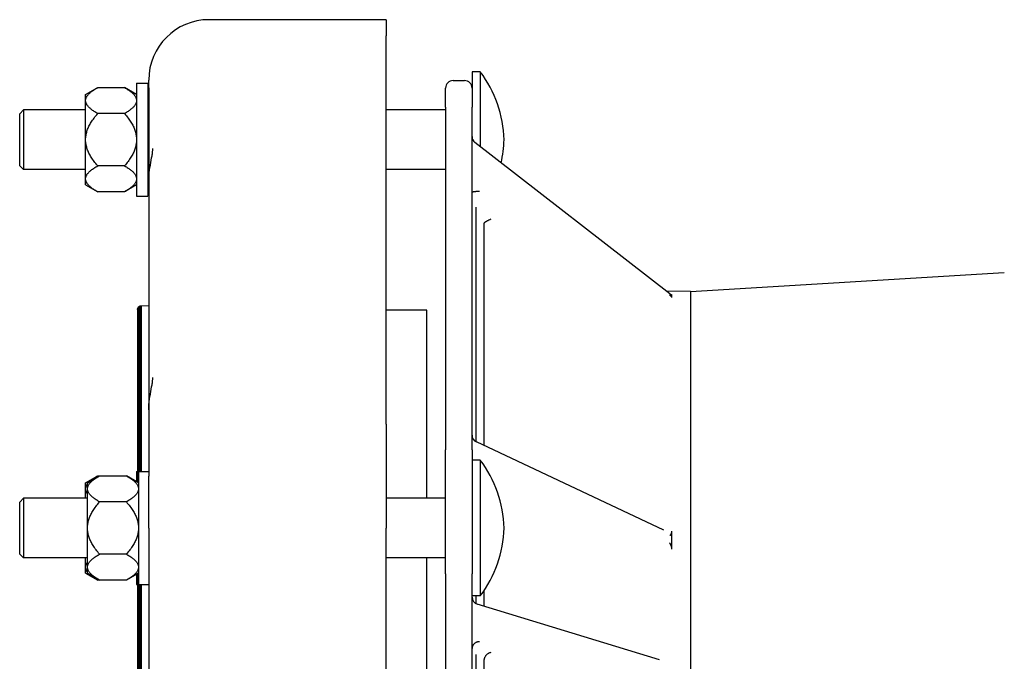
# Model space of a CAD drawing. Header units: millimetres. Extents: x -128 to 4212, y -144 to 1128.
# Tile 4 of 12: x 405 to 666, y 435 to 605. Entities that reach past the tile are written whole.
import ezdxf

# ---------------------------------------------------------------- set-up
doc = ezdxf.new("R2010")
doc.units = ezdxf.units.MM
doc.layers.add('DETAIL', color=2, linetype='Continuous')

msp = doc.modelspace()

# ---------------------------------------------------------------- linework, layer by layer
at = {"layer": 'DETAIL'}
for p, q in [((502.33, 604.74), (455.33, 604.74)), ((502.33, 604.74), (502.33, 600.47)), ((502.33, 497.46), (502.33, 600.47)), ((525.09, 590.9), (525.09, 583.79)), ((527.29, 590.9), (525.09, 590.9)), ((527.29, 590.9), (527.29, 571.02)), ((436.09, 587.9), (436.09, 557.9)), ((436.09, 587.9), (439.09, 587.9)), ((439.09, 587.9), (439.09, 557.9)), ((439.33, 586.62), (439.33, 588.74)), ((520.09, 588.6), (523.09, 588.6)), ((422.59, 584.9), (425.79, 586.75)), ((425.79, 586.75), (432.89, 586.75)), ((436.09, 584.9), (432.89, 586.75)), ((439.33, 586.62), (439.33, 568.94)), ((518.09, 581.51), (518.09, 586.6)), ((422.59, 583.51), (422.59, 584.9)), ((422.59, 583.07), (422.59, 583.51)), ((422.59, 573.34), (422.59, 583.07)), ((525.09, 583.79), (525.09, 581.51)), ((405.09, 579.8), (406.09, 580.8)), ((406.09, 580.8), (406.09, 565)), ((422.59, 580.8), (406.09, 580.8)), ((439.33, 580.8), (439.09, 580.8)), ((518.09, 580.8), (502.33, 580.8)), ((518.09, 581.51), (518.09, 490.66)), ((525.09, 490.66), (525.09, 581.51)), ((405.09, 566), (405.09, 579.8)), ((432.89, 579.82), (425.79, 579.82)), ((422.59, 572.46), (422.59, 573.34)), ((422.59, 562.73), (422.59, 572.46)), ((577.54, 532.05), (525.86, 572.13)), ((439.33, 568.94), (439.33, 562.03)), ((405.09, 566), (406.09, 565)), ((422.59, 565), (406.09, 565)), ((432.89, 565.97), (425.79, 565.97)), ((439.33, 565), (439.09, 565)), ((518.09, 565), (502.33, 565)), ((422.59, 562.29), (422.59, 562.73)), ((422.59, 560.9), (422.59, 562.29)), ((439.33, 562.03), (439.33, 508.19)), ((422.59, 560.9), (425.79, 559.05)), ((432.89, 559.05), (425.79, 559.05)), ((436.09, 560.9), (432.89, 559.05)), ((436.09, 557.9), (439.09, 557.9)), ((526.09, 554.97), (526.09, 492.82)), ((528.25, 550.7), (528.25, 491.8)), ((528.25, 550.7), (528.25, 550.7)), ((583.09, 532.61), (666.31, 537.68)), ((583.09, 532.61), (576.67, 532.73)), ((578.09, 531.77), (578.09, 531.8)), ((578.09, 531.47), (578.09, 531.77)), ((578.09, 531.16), (578.09, 531.47)), ((578.09, 531.07), (578.09, 531.16)), ((583.09, 532.61), (583.09, 201.18)), ((436.33, 527.84), (436.35, 528.03)), ((436.33, 527.84), (436.33, 482.05)), ((436.35, 528.03), (436.4, 528.21)), ((436.35, 528.03), (436.35, 482.04)), ((436.4, 528.21), (436.49, 528.38)), ((436.4, 528.21), (436.4, 482.01)), ((436.49, 528.38), (436.61, 528.53)), ((436.49, 528.38), (436.49, 481.96)), ((436.61, 528.53), (436.75, 528.65)), ((436.61, 528.53), (436.61, 484.9)), ((436.75, 528.65), (436.91, 528.75)), ((436.75, 528.65), (436.75, 484.9)), ((436.91, 528.75), (437.09, 528.81)), ((436.91, 528.75), (436.91, 484.9)), ((437.09, 528.81), (437.28, 528.84)), ((437.09, 528.81), (437.09, 484.9)), ((437.28, 528.84), (439.33, 528.95)), ((437.28, 528.84), (437.28, 484.9)), ((513.09, 527.65), (502.33, 527.65)), ((513.09, 477.8), (513.09, 527.65)), ((439.33, 508.19), (439.33, 501.28)), ((439.33, 501.28), (439.33, 483.61)), ((502.33, 497.46), (502.33, 469.89)), ((575.95, 469.36), (526.24, 492.74)), ((518.09, 457.75), (518.09, 490.66)), ((525.09, 490.66), (525.09, 487.76)), ((527.29, 487.9), (525.09, 487.9)), ((525.09, 487.76), (525.09, 469.9)), ((527.29, 487.9), (527.29, 451.9)), ((422.59, 481.9), (425.79, 483.75)), ((423.09, 481.9), (426.29, 483.75)), ((425.79, 483.75), (426.29, 483.75)), ((426.29, 483.75), (433.39, 483.75)), ((436.59, 481.9), (433.39, 483.75)), ((436.09, 484.9), (436.09, 482.19)), ((436.09, 484.9), (436.33, 484.9)), ((436.59, 484.9), (436.59, 454.9)), ((436.59, 484.9), (439.33, 484.9)), ((439.33, 469.89), (439.33, 483.61)), ((422.59, 480.51), (422.59, 481.9)), ((423.09, 480.51), (423.09, 481.9)), ((422.59, 480.07), (422.59, 480.51)), ((422.59, 477.8), (422.59, 480.07)), ((423.09, 480.07), (423.09, 480.51)), ((423.09, 470.34), (423.09, 480.07)), ((405.09, 476.8), (406.09, 477.8)), ((405.09, 463), (405.09, 476.8)), ((406.09, 477.8), (406.09, 462)), ((423.09, 477.8), (406.09, 477.8)), ((433.39, 476.82), (426.29, 476.82)), ((518.09, 477.8), (502.33, 477.8)), ((423.09, 469.46), (423.09, 470.34)), ((423.09, 459.73), (423.09, 469.46)), ((439.33, 469.89), (439.33, 434.54)), ((502.33, 263.89), (502.33, 469.89)), ((525.09, 469.9), (525.09, 462.94)), ((578.09, 468.71), (578.09, 469.07)), ((578.09, 466.68), (578.09, 468.71)), ((578.09, 464.65), (578.09, 466.68)), ((405.09, 463), (406.09, 462)), ((433.39, 462.97), (426.29, 462.97)), ((525.09, 462.94), (525.09, 457.75)), ((578.09, 464.26), (578.09, 464.65)), ((423.09, 462), (406.09, 462)), ((422.59, 459.73), (422.59, 462)), ((518.09, 462), (502.33, 462)), ((513.09, 271.8), (513.09, 462)), ((422.59, 459.29), (422.59, 459.73)), ((422.59, 457.9), (422.59, 459.29)), ((422.59, 457.9), (425.79, 456.05)), ((423.09, 459.29), (423.09, 459.73)), ((423.09, 457.9), (423.09, 459.29)), ((423.09, 457.9), (426.29, 456.05)), ((436.59, 457.9), (433.39, 456.05)), ((436.09, 457.61), (436.09, 454.9)), ((436.33, 457.75), (436.33, 278.9)), ((436.35, 457.76), (436.35, 278.9)), ((436.4, 457.79), (436.4, 278.9)), ((436.49, 457.84), (436.49, 278.9)), ((518.09, 457.75), (518.09, 276.05)), ((525.09, 276.05), (525.09, 457.75)), ((426.29, 456.05), (425.79, 456.05)), ((433.39, 456.05), (426.29, 456.05)), ((436.09, 454.9), (436.33, 454.9)), ((436.59, 454.9), (439.33, 454.9)), ((436.61, 454.9), (436.61, 278.9)), ((436.75, 454.9), (436.75, 278.9)), ((436.91, 454.9), (436.91, 278.9)), ((437.09, 454.9), (437.09, 278.9)), ((437.28, 454.9), (437.28, 278.9)), ((528.25, 453.23), (528.25, 449.15)), ((527.29, 451.9), (525.09, 451.9)), ((526.09, 451.9), (526.09, 449.86)), ((574.8, 434.94), (526.5, 449.68)), ((526.09, 436.38), (526.09, 297.42)), ((439.33, 434.54), (439.33, 420.72)), ((528.25, 434.7), (528.25, 299.1)), ((528.25, 434.7), (528.25, 434.7))]:
    msp.add_line(p, q, dxfattribs=at)
at = {"layer": 'DETAIL', "flags": 128}
for points in [[(422.59, 583.51), (422.61, 583.64), (422.64, 583.76), (422.68, 583.89), (422.73, 584.02), (422.79, 584.15), (422.86, 584.28), (422.94, 584.41), (423.02, 584.54), (423.12, 584.67), (423.23, 584.8), (423.34, 584.94), (423.47, 585.07), (423.61, 585.2), (423.75, 585.34), (423.91, 585.47), (424.07, 585.61), (424.25, 585.75), (424.44, 585.88), (424.64, 586.02), (424.84, 586.17), (425.06, 586.31), (425.29, 586.45), (425.53, 586.6), (425.79, 586.75)], [(432.89, 586.75), (433.14, 586.6), (433.38, 586.45), (433.61, 586.31), (433.83, 586.17), (434.04, 586.02), (434.24, 585.88), (434.42, 585.75), (434.6, 585.61), (434.76, 585.47), (434.92, 585.34), (435.07, 585.2), (435.2, 585.07), (435.33, 584.94), (435.45, 584.8), (435.55, 584.67), (435.65, 584.54), (435.74, 584.41), (435.82, 584.28), (435.89, 584.15), (435.94, 584.02), (435.99, 583.89), (436.03, 583.76), (436.07, 583.64), (436.09, 583.51)], [(425.79, 579.82), (425.53, 579.97), (425.29, 580.12), (425.06, 580.26), (424.84, 580.41), (424.64, 580.55), (424.44, 580.69), (424.25, 580.83), (424.07, 580.97), (423.91, 581.1), (423.75, 581.24), (423.61, 581.37), (423.47, 581.5), (423.34, 581.64), (423.23, 581.77), (423.12, 581.9), (423.02, 582.03), (422.94, 582.16), (422.86, 582.29), (422.79, 582.42), (422.73, 582.55), (422.68, 582.68), (422.64, 582.81), (422.61, 582.94), (422.59, 583.07)], [(436.09, 583.07), (436.07, 582.94), (436.03, 582.81), (435.99, 582.68), (435.94, 582.55), (435.89, 582.42), (435.82, 582.29), (435.74, 582.16), (435.65, 582.03), (435.55, 581.9), (435.45, 581.77), (435.33, 581.64), (435.2, 581.5), (435.07, 581.37), (434.92, 581.24), (434.76, 581.1), (434.6, 580.97), (434.42, 580.83), (434.24, 580.69), (434.04, 580.55), (433.83, 580.41), (433.61, 580.26), (433.38, 580.12), (433.14, 579.97), (432.89, 579.82)], [(422.59, 573.34), (422.61, 573.6), (422.64, 573.86), (422.68, 574.11), (422.73, 574.37), (422.79, 574.63), (422.86, 574.89), (422.94, 575.15), (423.02, 575.41), (423.12, 575.67), (423.23, 575.93), (423.34, 576.2), (423.47, 576.46), (423.61, 576.73), (423.75, 577), (423.91, 577.27), (424.07, 577.54), (424.25, 577.82), (424.44, 578.09), (424.64, 578.37), (424.84, 578.66), (425.06, 578.94), (425.29, 579.23), (425.53, 579.53), (425.79, 579.82)], [(432.89, 579.82), (433.14, 579.53), (433.38, 579.23), (433.61, 578.94), (433.83, 578.66), (434.04, 578.37), (434.24, 578.09), (434.42, 577.82), (434.6, 577.54), (434.76, 577.27), (434.92, 577), (435.07, 576.73), (435.2, 576.46), (435.33, 576.2), (435.45, 575.93), (435.55, 575.67), (435.65, 575.41), (435.74, 575.15), (435.82, 574.89), (435.89, 574.63), (435.94, 574.37), (435.99, 574.11), (436.03, 573.86), (436.07, 573.6), (436.09, 573.34)], [(425.79, 565.97), (425.53, 566.27), (425.29, 566.56), (425.06, 566.85), (424.84, 567.14), (424.64, 567.42), (424.44, 567.7), (424.25, 567.98), (424.07, 568.26), (423.91, 568.53), (423.75, 568.8), (423.61, 569.07), (423.47, 569.33), (423.34, 569.6), (423.23, 569.86), (423.12, 570.13), (423.02, 570.39), (422.94, 570.65), (422.86, 570.91), (422.79, 571.17), (422.73, 571.43), (422.68, 571.68), (422.64, 571.94), (422.61, 572.2), (422.59, 572.46)], [(436.09, 572.46), (436.07, 572.2), (436.03, 571.94), (435.99, 571.68), (435.94, 571.43), (435.89, 571.17), (435.82, 570.91), (435.74, 570.65), (435.65, 570.39), (435.55, 570.13), (435.45, 569.86), (435.33, 569.6), (435.2, 569.33), (435.07, 569.07), (434.92, 568.8), (434.76, 568.53), (434.6, 568.26), (434.42, 567.98), (434.24, 567.7), (434.04, 567.42), (433.83, 567.14), (433.61, 566.85), (433.38, 566.56), (433.14, 566.27), (432.89, 565.97)], [(439.33, 562.03), (439.35, 562.71), (439.39, 563.41), (439.45, 564.11), (439.54, 564.81), (439.64, 565.5), (439.76, 566.18), (439.87, 566.84), (439.99, 567.48), (440.1, 568.09), (440.2, 568.65), (440.24, 568.92), (440.28, 569.17), (440.31, 569.41), (440.34, 569.63), (440.36, 569.84), (440.37, 570.03), (440.38, 570.19), (440.38, 570.33), (440.37, 570.45), (440.36, 570.54), (440.35, 570.59), (440.35, 570.61)], [(422.59, 562.73), (422.61, 562.86), (422.64, 562.99), (422.68, 563.12), (422.73, 563.25), (422.79, 563.38), (422.86, 563.51), (422.94, 563.64), (423.02, 563.77), (423.12, 563.9), (423.23, 564.03), (423.34, 564.16), (423.47, 564.29), (423.61, 564.43), (423.75, 564.56), (423.91, 564.7), (424.07, 564.83), (424.25, 564.97), (424.44, 565.11), (424.64, 565.25), (424.84, 565.39), (425.06, 565.53), (425.29, 565.68), (425.53, 565.83), (425.79, 565.97)], [(432.89, 565.97), (433.14, 565.83), (433.38, 565.68), (433.61, 565.53), (433.83, 565.39), (434.04, 565.25), (434.24, 565.11), (434.42, 564.97), (434.6, 564.83), (434.76, 564.7), (434.92, 564.56), (435.07, 564.43), (435.2, 564.29), (435.33, 564.16), (435.45, 564.03), (435.55, 563.9), (435.65, 563.77), (435.74, 563.64), (435.82, 563.51), (435.89, 563.38), (435.94, 563.25), (435.99, 563.12), (436.03, 562.99), (436.07, 562.86), (436.09, 562.73)], [(425.79, 559.05), (425.53, 559.2), (425.29, 559.34), (425.06, 559.49), (424.84, 559.63), (424.64, 559.77), (424.44, 559.91), (424.25, 560.05), (424.07, 560.19), (423.91, 560.33), (423.75, 560.46), (423.61, 560.6), (423.47, 560.73), (423.34, 560.86), (423.23, 560.99), (423.12, 561.12), (423.02, 561.26), (422.94, 561.39), (422.86, 561.52), (422.79, 561.65), (422.73, 561.77), (422.68, 561.9), (422.64, 562.03), (422.61, 562.16), (422.59, 562.29)], [(436.09, 562.29), (436.07, 562.16), (436.03, 562.03), (435.99, 561.9), (435.94, 561.77), (435.89, 561.65), (435.82, 561.52), (435.74, 561.39), (435.65, 561.26), (435.55, 561.12), (435.45, 560.99), (435.33, 560.86), (435.2, 560.73), (435.07, 560.6), (434.92, 560.46), (434.76, 560.33), (434.6, 560.19), (434.42, 560.05), (434.24, 559.91), (434.04, 559.77), (433.83, 559.63), (433.61, 559.49), (433.38, 559.34), (433.14, 559.2), (432.89, 559.05)], [(527.09, 559.18), (526.96, 559.17), (526.83, 559.17), (526.7, 559.17), (526.57, 559.16), (526.44, 559.16), (526.32, 559.15), (526.2, 559.14), (526.09, 559.13), (525.98, 559.12), (525.87, 559.11), (525.77, 559.1), (525.67, 559.09), (525.58, 559.08), (525.5, 559.06), (525.42, 559.05), (525.36, 559.04), (525.29, 559.02), (525.24, 559.01), (525.19, 558.99), (525.16, 558.97), (525.13, 558.96), (525.1, 558.94), (525.09, 558.93), (525.09, 558.91)], [(530.05, 551.81), (529.93, 551.75), (529.81, 551.69), (529.7, 551.64), (529.59, 551.58), (529.47, 551.52), (529.36, 551.46), (529.26, 551.4), (529.15, 551.35), (529.05, 551.29), (528.96, 551.24), (528.87, 551.18), (528.78, 551.13), (528.7, 551.08), (528.63, 551.03), (528.56, 550.99), (528.5, 550.94), (528.44, 550.9), (528.39, 550.86), (528.35, 550.83), (528.31, 550.8), (528.29, 550.77), (528.27, 550.74), (528.25, 550.72), (528.25, 550.7)], [(577.54, 532.05), (577.66, 531.97), (577.78, 531.9)], [(577.57, 532.02), (577.6, 532), (577.63, 531.98), (577.67, 531.96), (577.7, 531.94), (577.73, 531.92), (577.76, 531.91), (577.78, 531.89), (577.81, 531.88), (577.84, 531.86), (577.86, 531.85), (577.88, 531.84), (577.91, 531.83), (577.93, 531.82), (577.95, 531.81), (577.97, 531.8), (577.98, 531.8), (578, 531.79), (578.02, 531.79), (578.03, 531.78), (578.04, 531.78), (578.06, 531.78), (578.07, 531.77), (578.08, 531.77), (578.09, 531.77)], [(578.09, 531.16), (578.08, 531.17), (578.07, 531.19), (578.06, 531.2), (578.04, 531.22), (578.03, 531.24), (578.02, 531.25), (578, 531.27), (577.98, 531.29), (577.97, 531.31), (577.95, 531.34), (577.93, 531.36), (577.91, 531.38), (577.88, 531.41), (577.86, 531.43), (577.84, 531.46), (577.81, 531.48), (577.78, 531.51), (577.76, 531.54), (577.73, 531.56), (577.7, 531.59), (577.67, 531.62), (577.63, 531.65), (577.6, 531.69), (577.57, 531.72)], [(439.33, 501.28), (439.35, 501.97), (439.39, 502.66), (439.45, 503.37), (439.54, 504.06), (439.64, 504.76), (439.76, 505.44), (439.87, 506.1), (439.99, 506.73), (440.1, 507.34), (440.2, 507.91), (440.24, 508.17), (440.28, 508.42), (440.31, 508.66), (440.34, 508.89), (440.36, 509.09), (440.37, 509.28), (440.38, 509.44), (440.38, 509.58), (440.37, 509.7), (440.36, 509.79), (440.35, 509.84), (440.35, 509.86)], [(423.09, 480.51), (423.11, 480.64), (423.14, 480.76), (423.18, 480.89), (423.23, 481.02), (423.29, 481.15), (423.36, 481.28), (423.44, 481.41), (423.52, 481.54), (423.62, 481.67), (423.73, 481.8), (423.84, 481.94), (423.97, 482.07), (424.11, 482.2), (424.25, 482.34), (424.41, 482.47), (424.57, 482.61), (424.75, 482.75), (424.94, 482.88), (425.14, 483.02), (425.34, 483.17), (425.56, 483.31), (425.79, 483.45), (426.03, 483.6), (426.29, 483.75)], [(423.61, 482.2), (423.67, 482.26), (423.74, 482.32), (423.81, 482.39), (423.88, 482.45), (423.96, 482.51), (424.03, 482.57), (424.11, 482.64), (424.19, 482.7), (424.27, 482.76), (424.36, 482.83), (424.45, 482.89), (424.53, 482.95), (424.63, 483.02), (424.72, 483.08), (424.82, 483.15), (424.91, 483.21), (425.02, 483.28), (425.12, 483.34), (425.22, 483.41), (425.33, 483.48), (425.44, 483.55), (425.55, 483.61), (425.67, 483.68), (425.79, 483.75)], [(433.39, 483.75), (433.64, 483.6), (433.88, 483.45), (434.11, 483.31), (434.33, 483.17), (434.54, 483.02), (434.74, 482.88), (434.92, 482.75), (435.1, 482.61), (435.26, 482.47), (435.42, 482.34), (435.57, 482.2), (435.7, 482.07), (435.83, 481.94), (435.95, 481.8), (436.05, 481.67), (436.15, 481.54), (436.24, 481.41), (436.32, 481.28), (436.39, 481.15), (436.44, 481.02), (436.49, 480.89), (436.53, 480.76), (436.57, 480.64), (436.59, 480.51)], [(422.59, 480.51), (422.59, 480.55), (422.6, 480.6), (422.61, 480.65), (422.62, 480.69), (422.63, 480.74), (422.64, 480.79), (422.66, 480.83), (422.67, 480.88), (422.69, 480.93), (422.71, 480.97), (422.73, 481.02), (422.75, 481.07), (422.77, 481.11), (422.79, 481.16), (422.82, 481.21), (422.84, 481.25), (422.87, 481.3), (422.9, 481.35), (422.92, 481.39), (422.95, 481.44), (422.99, 481.49), (423.02, 481.53), (423.05, 481.58), (423.09, 481.63)], [(423.09, 478.94), (423.05, 478.99), (423.02, 479.04), (422.99, 479.09), (422.95, 479.13), (422.92, 479.18), (422.9, 479.23), (422.87, 479.27), (422.84, 479.32), (422.82, 479.37), (422.79, 479.41), (422.77, 479.46), (422.75, 479.51), (422.73, 479.55), (422.71, 479.6), (422.69, 479.65), (422.67, 479.69), (422.66, 479.74), (422.64, 479.79), (422.63, 479.83), (422.62, 479.88), (422.61, 479.93), (422.6, 479.97), (422.59, 480.02), (422.59, 480.07)], [(426.29, 476.82), (426.03, 476.97), (425.79, 477.12), (425.56, 477.26), (425.34, 477.41), (425.14, 477.55), (424.94, 477.69), (424.75, 477.83), (424.57, 477.97), (424.41, 478.1), (424.25, 478.24), (424.11, 478.37), (423.97, 478.5), (423.84, 478.64), (423.73, 478.77), (423.62, 478.9), (423.52, 479.03), (423.44, 479.16), (423.36, 479.29), (423.29, 479.42), (423.23, 479.55), (423.18, 479.68), (423.14, 479.81), (423.11, 479.94), (423.09, 480.07)], [(436.59, 480.07), (436.57, 479.94), (436.53, 479.81), (436.49, 479.68), (436.44, 479.55), (436.39, 479.42), (436.32, 479.29), (436.24, 479.16), (436.15, 479.03), (436.05, 478.9), (435.95, 478.77), (435.83, 478.64), (435.7, 478.5), (435.57, 478.37), (435.42, 478.24), (435.26, 478.1), (435.1, 477.97), (434.92, 477.83), (434.74, 477.69), (434.54, 477.55), (434.33, 477.41), (434.11, 477.26), (433.88, 477.12), (433.64, 476.97), (433.39, 476.82)], [(423.09, 470.34), (423.11, 470.6), (423.14, 470.86), (423.18, 471.11), (423.23, 471.37), (423.29, 471.63), (423.36, 471.89), (423.44, 472.15), (423.52, 472.41), (423.62, 472.67), (423.73, 472.93), (423.84, 473.2), (423.97, 473.46), (424.11, 473.73), (424.25, 474), (424.41, 474.27), (424.57, 474.54), (424.75, 474.82), (424.94, 475.09), (425.14, 475.37), (425.34, 475.66), (425.56, 475.94), (425.79, 476.23), (426.03, 476.53), (426.29, 476.82)], [(433.39, 476.82), (433.64, 476.53), (433.88, 476.23), (434.11, 475.94), (434.33, 475.66), (434.54, 475.37), (434.74, 475.09), (434.92, 474.82), (435.1, 474.54), (435.26, 474.27), (435.42, 474), (435.57, 473.73), (435.7, 473.46), (435.83, 473.2), (435.95, 472.93), (436.05, 472.67), (436.15, 472.41), (436.24, 472.15), (436.32, 471.89), (436.39, 471.63), (436.44, 471.37), (436.49, 471.11), (436.53, 470.86), (436.57, 470.6), (436.59, 470.34)], [(426.29, 462.97), (426.03, 463.27), (425.79, 463.56), (425.56, 463.85), (425.34, 464.14), (425.14, 464.42), (424.94, 464.7), (424.75, 464.98), (424.57, 465.26), (424.41, 465.53), (424.25, 465.8), (424.11, 466.07), (423.97, 466.33), (423.84, 466.6), (423.73, 466.86), (423.62, 467.13), (423.52, 467.39), (423.44, 467.65), (423.36, 467.91), (423.29, 468.17), (423.23, 468.43), (423.18, 468.68), (423.14, 468.94), (423.11, 469.2), (423.09, 469.46)], [(436.59, 469.46), (436.57, 469.2), (436.53, 468.94), (436.49, 468.68), (436.44, 468.43), (436.39, 468.17), (436.32, 467.91), (436.24, 467.65), (436.15, 467.39), (436.05, 467.13), (435.95, 466.86), (435.83, 466.6), (435.7, 466.33), (435.57, 466.07), (435.42, 465.8), (435.26, 465.53), (435.1, 465.26), (434.92, 464.98), (434.74, 464.7), (434.54, 464.42), (434.33, 464.14), (434.11, 463.85), (433.88, 463.56), (433.64, 463.27), (433.39, 462.97)], [(577.57, 467.92), (577.6, 467.94), (577.63, 467.96), (577.67, 467.99), (577.7, 468.01), (577.73, 468.03), (577.76, 468.06), (577.78, 468.08), (577.81, 468.11), (577.84, 468.14), (577.86, 468.17), (577.88, 468.2), (577.91, 468.24), (577.93, 468.27), (577.95, 468.31), (577.97, 468.34), (577.98, 468.38), (578, 468.42), (578.02, 468.46), (578.03, 468.5), (578.04, 468.54), (578.06, 468.58), (578.07, 468.62), (578.08, 468.66), (578.09, 468.71)], [(578.09, 464.65), (578.08, 464.71), (578.07, 464.76), (578.06, 464.81), (578.04, 464.87), (578.03, 464.92), (578.02, 464.97), (578, 465.03), (577.98, 465.08), (577.97, 465.13), (577.95, 465.19), (577.93, 465.24), (577.91, 465.3), (577.88, 465.35), (577.86, 465.4), (577.84, 465.46), (577.81, 465.51), (577.78, 465.56), (577.76, 465.62), (577.73, 465.67), (577.7, 465.72), (577.67, 465.77), (577.63, 465.83), (577.6, 465.88), (577.57, 465.93)], [(423.09, 459.73), (423.11, 459.86), (423.14, 459.99), (423.18, 460.12), (423.23, 460.25), (423.29, 460.38), (423.36, 460.51), (423.44, 460.64), (423.52, 460.77), (423.62, 460.9), (423.73, 461.03), (423.84, 461.16), (423.97, 461.29), (424.11, 461.43), (424.25, 461.56), (424.41, 461.7), (424.57, 461.83), (424.75, 461.97), (424.94, 462.11), (425.14, 462.25), (425.34, 462.39), (425.56, 462.53), (425.79, 462.68), (426.03, 462.83), (426.29, 462.97)], [(433.39, 462.97), (433.64, 462.83), (433.88, 462.68), (434.11, 462.53), (434.33, 462.39), (434.54, 462.25), (434.74, 462.11), (434.92, 461.97), (435.1, 461.83), (435.26, 461.7), (435.42, 461.56), (435.57, 461.43), (435.7, 461.29), (435.83, 461.16), (435.95, 461.03), (436.05, 460.9), (436.15, 460.77), (436.24, 460.64), (436.32, 460.51), (436.39, 460.38), (436.44, 460.25), (436.49, 460.12), (436.53, 459.99), (436.57, 459.86), (436.59, 459.73)], [(422.59, 459.73), (422.59, 459.78), (422.6, 459.82), (422.61, 459.87), (422.62, 459.92), (422.63, 459.96), (422.64, 460.01), (422.66, 460.06), (422.67, 460.1), (422.69, 460.15), (422.71, 460.2), (422.73, 460.24), (422.75, 460.29), (422.77, 460.34), (422.79, 460.38), (422.82, 460.43), (422.84, 460.48), (422.87, 460.52), (422.9, 460.57), (422.92, 460.62), (422.95, 460.67), (422.99, 460.71), (423.02, 460.76), (423.05, 460.81), (423.09, 460.85)], [(423.09, 458.17), (423.05, 458.22), (423.02, 458.26), (422.99, 458.31), (422.95, 458.36), (422.92, 458.4), (422.9, 458.45), (422.87, 458.5), (422.84, 458.54), (422.82, 458.59), (422.79, 458.64), (422.77, 458.69), (422.75, 458.73), (422.73, 458.78), (422.71, 458.83), (422.69, 458.87), (422.67, 458.92), (422.66, 458.97), (422.64, 459.01), (422.63, 459.06), (422.62, 459.11), (422.61, 459.15), (422.6, 459.2), (422.59, 459.25), (422.59, 459.29)], [(426.29, 456.05), (426.03, 456.2), (425.79, 456.34), (425.56, 456.49), (425.34, 456.63), (425.14, 456.77), (424.94, 456.91), (424.75, 457.05), (424.57, 457.19), (424.41, 457.33), (424.25, 457.46), (424.11, 457.6), (423.97, 457.73), (423.84, 457.86), (423.73, 457.99), (423.62, 458.12), (423.52, 458.26), (423.44, 458.39), (423.36, 458.52), (423.29, 458.65), (423.23, 458.77), (423.18, 458.9), (423.14, 459.03), (423.11, 459.16), (423.09, 459.29)], [(425.79, 456.05), (425.67, 456.12), (425.55, 456.19), (425.44, 456.25), (425.33, 456.32), (425.22, 456.39), (425.12, 456.45), (425.02, 456.52), (424.91, 456.58), (424.82, 456.65), (424.72, 456.72), (424.63, 456.78), (424.53, 456.84), (424.45, 456.91), (424.36, 456.97), (424.27, 457.04), (424.19, 457.1), (424.11, 457.16), (424.03, 457.22), (423.96, 457.29), (423.88, 457.35), (423.81, 457.41), (423.74, 457.47), (423.67, 457.54), (423.61, 457.6)], [(436.59, 459.29), (436.57, 459.16), (436.53, 459.03), (436.49, 458.9), (436.44, 458.77), (436.39, 458.65), (436.32, 458.52), (436.24, 458.39), (436.15, 458.26), (436.05, 458.12), (435.95, 457.99), (435.83, 457.86), (435.7, 457.73), (435.57, 457.6), (435.42, 457.46), (435.26, 457.33), (435.1, 457.19), (434.92, 457.05), (434.74, 456.91), (434.54, 456.77), (434.33, 456.63), (434.11, 456.49), (433.88, 456.34), (433.64, 456.2), (433.39, 456.05)], [(527.09, 439.76), (526.96, 439.75), (526.83, 439.74), (526.7, 439.72), (526.57, 439.69), (526.44, 439.66), (526.32, 439.61), (526.2, 439.56), (526.09, 439.51), (525.98, 439.44), (525.87, 439.37), (525.77, 439.29), (525.67, 439.21), (525.58, 439.12), (525.5, 439.03), (525.42, 438.93), (525.36, 438.83), (525.29, 438.72), (525.24, 438.61), (525.19, 438.5), (525.16, 438.38), (525.13, 438.27), (525.1, 438.15), (525.09, 438.03), (525.09, 437.91)], [(530.05, 436.86), (529.93, 436.83), (529.81, 436.8), (529.7, 436.75), (529.59, 436.71), (529.47, 436.65), (529.36, 436.59), (529.26, 436.52), (529.15, 436.44), (529.05, 436.36), (528.96, 436.28), (528.87, 436.18), (528.78, 436.09), (528.7, 435.98), (528.63, 435.88), (528.56, 435.77), (528.5, 435.66), (528.44, 435.54), (528.39, 435.42), (528.35, 435.3), (528.31, 435.18), (528.29, 435.06), (528.27, 434.94), (528.25, 434.82), (528.25, 434.7)]]:
    msp.add_lwpolyline(points, dxfattribs=at)
at = {"layer": 'DETAIL'}
for centre, radius, start, end in [((455.33, 588.74), 16, 90, 180), ((502.72, 572.2), 30.88, 1.3017, 37.2784), ((520.09, 586.6), 2, 90, 180), ((523.09, 586.6), 2, 0, 90), ((527.09, 573.71), 2, 180, 232.2078), ((502.72, 573.6), 30.88, 347.1458, 358.6983), ((527.09, 494.55), 2, 180, 244.8176), ((502.72, 469.2), 30.88, 1.3017, 37.2784), ((502.72, 470.6), 30.88, 322.7216, 358.6983), ((527.09, 451.59), 2, 180, 253.024)]:
    msp.add_arc(centre, radius, start, end, dxfattribs=at)

doc.saveas('drawing.dxf')
